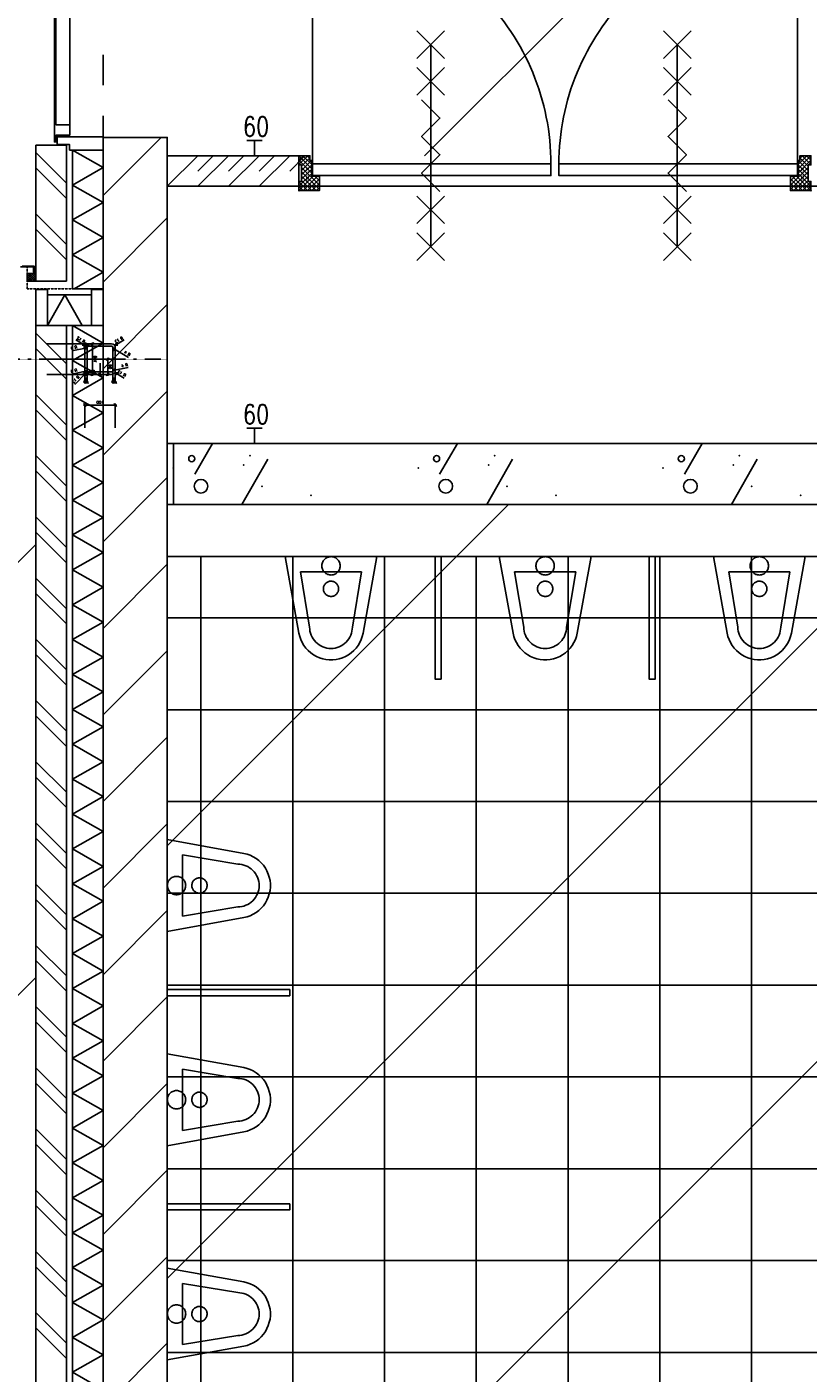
# Model space of a CAD drawing. Extents: x -66955 to 52345, y -20450 to 69550.
# Tile 73 of 94: x 20821 to 23374, y 22072 to 26471. Entities that reach past the tile are written whole.
import ezdxf
from ezdxf.enums import TextEntityAlignment as Align

# ---------------------------------------------------------------- set-up
doc = ezdxf.new("R2010")
doc.units = 0
doc.header["$MEASUREMENT"] = 0
for name, pattern in [('DASHDOT', [1, 0.5, -0.25, 0, -0.25]), ('DASHED', [0.75, 0.5, -0.25]), ('HIDDEN', [0.375, 0.25, -0.125])]:
    doc.linetypes.add(name, pattern=pattern)
for name, color, linetype in [('BEGGR--11-', 7, 'CONTINUOUS'), ('BEGGR--21-', 7, 'CONTINUOUS'), ('BEGGR--22-', 7, 'CONTINUOUS'), ('BEGGR--28-', 7, 'CONTINUOUS'), ('BEGGR--31-', 7, 'CONTINUOUS'), ('BEGGR--32-', 7, 'CONTINUOUS'), ('BEGGR--43-', 7, 'CONTINUOUS'), ('BEGGR--74-', 7, 'CONTINUOUS'), ('BEGGR--E5-', 7, 'CONTINUOUS'), ('BEGGR--E6-', 7, 'CONTINUOUS'), ('BEGGR--E7-', 7, 'CONTINUOUS'), ('STRAMIEN--E7-', 7, 'CONTINUOUS')]:
    doc.layers.add(name, color=color, linetype=linetype)
doc.styles.add('ROMANS', font='ROMANS', dxfattribs={"height": 0.2})
doc.styles.add('txt', font='TXT', dxfattribs={"height": 0.2})

# ---------------------------------------------------------------- blocks, each defined once
blk = doc.blocks.new('*O146')
at = {"layer": 'BEGGR--E6-', "color": 7, "linetype": 'CONTINUOUS'}
for p, q in [((-45, 285), (45, 375)), ((-45, 375), (45, 285)), ((0, -330), (0, 330)), ((-45, 165), (45, 255)), ((-45, 255), (45, 165)), ((-45, -255), (45, -165)), ((-45, -165), (45, -255)), ((-45, -375), (45, -285)), ((-45, -285), (45, -375))]:
    blk.add_line(p, q, dxfattribs=at)
blk.add_lwpolyline([(30, -150), (-30, -90), (30.02, -30), (-30, 30), (30, 90), (-30, 150)], dxfattribs=at)
blk = doc.blocks.new('*O147')
at = {"layer": 'BEGGR--E6-', "color": 7, "linetype": 'CONTINUOUS'}
for p, q in [((-45, 285), (45, 375)), ((-45, 375), (45, 285)), ((0, -330), (0, 330)), ((-45, 165), (45, 255)), ((-45, 255), (45, 165)), ((-45, -255), (45, -165)), ((-45, -165), (45, -255)), ((-45, -375), (45, -285)), ((-45, -285), (45, -375))]:
    blk.add_line(p, q, dxfattribs=at)
blk.add_lwpolyline([(30, -150), (-30, -90), (30.02, -30), (-30, 30), (30, 90), (-30, 150)], dxfattribs=at)
blk = doc.blocks.new('*O184')
at = {"layer": 'BEGGR--32-', "color": 7, "linetype": 'CONTINUOUS'}
for p, q in [((-33.5, 27.85), (-4.35, 57)), ((-33.5, 41.99), (-18.49, 57)), ((-33.5, 56.14), (-32.64, 57)), ((-33.5, 56.14), (8.5, 14.14)), ((-24.5, 22.71), (2.5, 49.71)), ((-20.22, 57), (8.5, 28.28)), ((-6.08, 57), (2.5, 48.42)), ((-33.5, 41.99), (8.5, -0.01)), ((-33.5, 27.85), (-32.65, 27)), ((-24.5, 8.57), (7.93, 41)), ((-24.5, -5.57), (8.5, 27.43)), ((-24.5, 18.85), (33.5, -39.15)), ((-24.5, -19.72), (8.5, 13.28)), ((-24.5, 4.71), (33.5, -53.29)), ((-33.5, -42.86), (8.5, -0.86)), ((-33.5, -57), (13.5, -10)), ((-33.5, -28.72), (-31.78, -27)), ((-33.5, -28.72), (-5.22, -57)), ((-33.5, -42.86), (-19.36, -57)), ((-24.5, -9.43), (23.07, -57)), ((-24.5, -23.57), (8.93, -57)), ((-19.36, -57), (27.64, -10)), ((-5.22, -57), (33.5, -18.28)), ((8.93, -57), (33.5, -32.43)), ((18.49, -10), (33.5, -25.01)), ((32.64, -10), (33.5, -10.86)), ((23.07, -57), (33.5, -46.57))]:
    blk.add_line(p, q, dxfattribs=at)
blk.add_lwpolyline([(-33.5, -57), (33.5, -57), (33.5, -10), (8.5, -10), (8.5, 41), (2.5, 41), (2.5, 57), (-33.5, 57), (-33.5, 27), (-24.5, 27), (-24.5, -27), (-33.5, -27)], close=True, dxfattribs=at)
blk.add_lwpolyline([(-33.5, -57), (33.5, -57), (33.5, -10), (8.5, -10), (8.5, 41), (2.5, 41), (2.5, 57), (-33.5, 57), (-33.5, 27), (-24.5, 27), (-24.5, -27), (-33.5, -27)], close=True, dxfattribs=at)
blk.add_point((-33.5, -57), dxfattribs=at)
at = {"layer": 'BEGGR--32-', "color": 7, "linetype": 'CONTINUOUS', "extrusion": (0, 0, -1), "style": 'txt'}
blk.add_text('67x114', height=10, rotation=270, dxfattribs=at).set_placement((0.5, 19))
blk = doc.blocks.new('*O185')
at = {"layer": 'BEGGR--32-', "color": 7, "linetype": 'CONTINUOUS'}
for p, q in [((20.22, 57), (-8.5, 28.28)), ((33.5, 56.14), (-8.5, 14.14)), ((6.08, 57), (-2.5, 48.42)), ((24.5, 22.71), (-2.5, 49.71)), ((33.5, 27.85), (4.35, 57)), ((33.5, 41.99), (18.49, 57)), ((33.5, 56.14), (32.64, 57)), ((24.5, 18.85), (-33.5, -39.15)), ((24.5, 4.71), (-33.5, -53.29)), ((33.5, 41.99), (-8.5, -0.01)), ((24.5, -5.57), (-8.5, 27.43)), ((24.5, -19.72), (-8.5, 13.28)), ((24.5, 8.57), (-7.93, 41)), ((33.5, 27.85), (32.65, 27)), ((-18.49, -10), (-33.5, -25.01)), ((-32.64, -10), (-33.5, -10.86)), ((5.22, -57), (-33.5, -18.28)), ((-8.93, -57), (-33.5, -32.43)), ((19.36, -57), (-27.64, -10)), ((24.5, -9.43), (-23.07, -57)), ((33.5, -57), (-13.5, -10)), ((24.5, -23.57), (-8.93, -57)), ((33.5, -42.86), (-8.5, -0.86)), ((33.5, -28.72), (5.22, -57)), ((33.5, -42.86), (19.36, -57)), ((33.5, -28.72), (31.78, -27)), ((-23.07, -57), (-33.5, -46.57))]:
    blk.add_line(p, q, dxfattribs=at)
blk.add_lwpolyline([(33.5, -57), (-33.5, -57), (-33.5, -10), (-8.5, -10), (-8.5, 41), (-2.5, 41), (-2.5, 57), (33.5, 57), (33.5, 27), (24.5, 27), (24.5, -27), (33.5, -27)], close=True, dxfattribs=at)
blk.add_lwpolyline([(33.5, -57), (-33.5, -57), (-33.5, -10), (-8.5, -10), (-8.5, 41), (-2.5, 41), (-2.5, 57), (33.5, 57), (33.5, 27), (24.5, 27), (24.5, -27), (33.5, -27)], close=True, dxfattribs=at)
blk.add_point((33.5, -57), dxfattribs=at)
at = {"layer": 'BEGGR--32-', "color": 7, "linetype": 'CONTINUOUS', "extrusion": (0, 0, -1), "style": 'txt'}
blk.add_text('67x114', height=10, rotation=270, dxfattribs=at).set_placement((-10.5, 19))
blk = doc.blocks.new('*O186')
at = {"layer": 'BEGGR--32-', "color": 7, "linetype": 'CONTINUOUS'}
blk.add_lwpolyline([(390, -371, 0.414214), (-390, 409), (-390, -371), (390, -371)], format="xyb", dxfattribs=at)
blk.add_lwpolyline([(-390, -409), (390, -409), (390, -371), (-390, -371)], close=True, dxfattribs=at)
blk = doc.blocks.new('*O187')
at = {"layer": 'BEGGR--32-', "color": 7, "linetype": 'CONTINUOUS'}
blk.add_lwpolyline([(-390, -371, -0.414214), (390, 409), (390, -371), (-390, -371)], format="xyb", dxfattribs=at)
blk.add_lwpolyline([(390, -409), (-390, -409), (-390, -371), (390, -371)], close=True, dxfattribs=at)
blk = doc.blocks.new('*O183')
at = {"layer": 'BEGGR--32-', "color": 7, "linetype": 'CONTINUOUS'}
for name, p in [('*O186', (-403, 24.5)), ('*O187', (403, 24.5)), ('*O184', (-803.5, -376.5)), ('*O185', (803.5, -376.5))]:
    blk.add_blockref(name, p, dxfattribs=at)
blk = doc.blocks.new('BI$CF')
at = {"layer": 'BEGGR--32-', "color": 7, "linetype": 'CONTINUOUS'}
blk.add_blockref('*O183', (837, 433.5), dxfattribs=at)
blk = doc.blocks.new('*O230')
at = {"layer": 'BEGGR--31-', "color": 7, "linetype": 'CONTINUOUS'}
for points in [[(-1382, -53.5), (-1363, -53.5), (-1363, -75.5), (-1338, -75.5), (-1338, 66.5), (-1382, 66.5)], [(1382, -43.5), (1363, -43.5), (1363, -83.5), (1338, -83.5), (1338, 66.5), (1382, 66.5)], [(-1277, -92.5), (-1355, -92.5), (-1355, -87.5), (-1333, -87.5), (-1333, -42.5), (-1299, -42.5), (-1299, -87.5), (-1277, -87.5)], [(-1299, -42.5), (-1299, -87.5), (-17, -87.5), (-17, -42.5)], [(39, -92.5), (-39, -92.5), (-39, -87.5), (-17, -87.5), (-17, -42.5), (17, -42.5), (17, -87.5), (39, -87.5)], [(17, -87.5), (17, -42.5), (1299, -42.5), (1299, -87.5)], [(1277, -92.5), (1355, -92.5), (1355, -87.5), (1333, -87.5), (1333, -42.5), (1299, -42.5), (1299, -87.5), (1277, -87.5)], [(-1333, -83.5), (-1338, -83.5), (-1338, -53.5), (-1333, -53.5)], [(-39, -87.5), (-39, -92.5), (-1277, -92.5), (-1277, -87.5)], [(1277, -87.5), (1277, -92.5), (39, -92.5), (39, -87.5)], [(1333, -83.5), (1338, -83.5), (1338, -53.5), (1333, -53.5)]]:
    blk.add_lwpolyline(points, close=True, dxfattribs=at)
blk = doc.blocks.new('MRKWFS')
at = {"layer": 'BEGGR--31-', "color": 7, "linetype": 'CONTINUOUS'}
blk.add_blockref('*O230', (1382, -66.5), dxfattribs=at)
blk = doc.blocks.new('AFVOER')
at = {"layer": 'BEGGR--74-', "color": 7, "linetype": 'CONTINUOUS'}
blk.add_lwpolyline([(30, 0), (29.84, -3.08), (29.37, -6.14), (28.58, -9.12), (27.49, -12.01), (26.11, -14.78), (24.45, -17.38), (22.53, -19.8), (20.38, -22.02), (18.01, -24), (15.44, -25.72), (12.72, -27.17), (9.86, -28.33), (6.89, -29.2), (3.85, -29.75), (0.77, -29.99), (-2.32, -29.91), (-5.38, -29.51), (-8.38, -28.8), (-11.3, -27.79), (-14.1, -26.48), (-16.75, -24.89), (-19.22, -23.04), (-21.48, -20.94), (-23.52, -18.62), (-25.31, -16.1), (-26.83, -13.41), (-28.07, -10.58), (-29.01, -7.64), (-29.64, -4.62), (-29.96, -1.54), (-29.96, 1.54), (-29.64, 4.62), (-29.01, 7.64), (-28.07, 10.58), (-26.83, 13.41), (-25.31, 16.1), (-23.52, 18.62), (-21.48, 20.94), (-19.22, 23.04), (-16.75, 24.89), (-14.1, 26.48), (-11.3, 27.79), (-8.38, 28.8), (-5.38, 29.51), (-2.32, 29.91), (0.77, 29.99), (3.85, 29.75), (6.89, 29.2), (9.86, 28.33), (12.72, 27.17), (15.44, 25.72), (18.01, 24), (20.38, 22.02), (22.53, 19.8), (24.45, 17.38), (26.11, 14.78), (27.49, 12.01), (28.58, 9.12), (29.37, 6.14), (29.84, 3.08), (30, 0)], dxfattribs=at)
blk = doc.blocks.new('P74D1$')
at = {"layer": 'BEGGR--74-', "color": 7, "linetype": 'CONTINUOUS'}
for p, q in [((-100, -50), (100, -50)), ((-70, -230), (-100, -50)), ((100, -50), (70, -230))]:
    blk.add_line(p, q, dxfattribs=at)
for points in [[(-105, -250), (-150, 0), (150, 0), (105, -250)], [(25, -105), (24.87, -107.57), (24.47, -110.11), (23.82, -112.6), (22.91, -115.01), (21.76, -117.31), (20.38, -119.49), (18.78, -121.5), (16.98, -123.35), (15.01, -125), (12.87, -126.43), (10.6, -127.64), (8.21, -128.61), (5.74, -129.33), (3.21, -129.79), (0.64, -129.99), (-1.93, -129.93), (-4.48, -129.59), (-6.99, -129), (-9.42, -128.16), (-11.75, -127.07), (-13.96, -125.74), (-16.01, -124.2), (-17.9, -122.45), (-19.6, -120.52), (-21.09, -118.42), (-22.36, -116.18), (-23.39, -113.82), (-24.18, -111.37), (-24.7, -108.85), (-24.97, -106.29), (-24.97, -103.71), (-24.7, -101.15), (-24.18, -98.63), (-23.39, -96.18), (-22.36, -93.82), (-21.09, -91.58), (-19.6, -89.48), (-17.9, -87.55), (-16.01, -85.8), (-13.96, -84.26), (-11.75, -82.93), (-9.42, -81.84), (-6.99, -81), (-4.48, -80.41), (-1.93, -80.07), (0.64, -80.01), (3.21, -80.21), (5.74, -80.67), (8.21, -81.39), (10.6, -82.36), (12.87, -83.57), (15.01, -85), (16.98, -86.65), (18.78, -88.5), (20.38, -90.51), (21.76, -92.69), (22.91, -94.99), (23.82, -97.4), (24.47, -99.89), (24.87, -102.43), (25, -105)], [(-105, -250), (-102.41, -260.63), (-98.74, -270.94), (-94.03, -280.82), (-88.35, -290.17), (-81.73, -298.88), (-74.26, -306.88), (-66.01, -314.07), (-57.07, -320.38), (-47.53, -325.74), (-37.5, -330.09), (-27.07, -333.4), (-16.36, -335.63), (-5.47, -336.75), (5.47, -336.75), (16.36, -335.63), (27.07, -333.4), (37.5, -330.09), (47.54, -325.74), (57.07, -320.37), (66.01, -314.07), (74.26, -306.88), (81.73, -298.88), (88.35, -290.17), (94.03, -280.82), (98.74, -270.94), (102.41, -260.63), (105, -250)], [(-70, -230), (-69.66, -236.86), (-68.65, -243.66), (-66.99, -250.32), (-64.67, -256.79), (-61.73, -263), (-58.2, -268.89), (-54.11, -274.41), (-49.5, -279.5), (-44.41, -284.11), (-38.89, -288.2), (-33, -291.73), (-26.79, -294.67), (-20.32, -296.99), (-13.66, -298.65), (-6.86, -299.66), (0, -300)], [(0, -300), (6.86, -299.66), (13.66, -298.65), (20.32, -296.99), (26.79, -294.67), (33, -291.73), (38.89, -288.2), (44.41, -284.11), (49.5, -279.5), (54.11, -274.41), (58.2, -268.89), (61.73, -263), (64.67, -256.79), (66.99, -250.32), (68.65, -243.66), (69.66, -236.86), (70, -230)]]:
    blk.add_lwpolyline(points, dxfattribs=at)
blk.add_blockref('AFVOER', (0, -30), dxfattribs=at)
blk = doc.blocks.new('*O226')
at = {"layer": 'BEGGR--74-', "color": 7, "linetype": 'CONTINUOUS'}
blk.add_lwpolyline([(-105, -81.62), (-150, 168.38), (150, 168.38), (105, -81.62), (102.41, -92.25), (98.74, -102.56), (94.03, -112.44), (88.35, -121.79), (81.73, -130.5), (74.26, -138.5), (66.01, -145.69), (57.07, -151.99), (47.54, -157.36), (37.5, -161.71), (27.07, -165.02), (16.36, -167.25), (5.47, -168.37), (-5.47, -168.37), (-16.36, -167.25), (-27.07, -165.02), (-37.5, -161.71), (-47.53, -157.36), (-57.07, -152), (-66.01, -145.69), (-74.26, -138.5), (-81.73, -130.5), (-88.35, -121.79), (-94.03, -112.44), (-98.74, -102.56), (-102.41, -92.25), (-105, -81.62)], close=True, dxfattribs=at)
blk.add_blockref('P74D1$', (0, 168.38), dxfattribs=at)
blk = doc.blocks.new('WISA13')
at = {"layer": 'BEGGR--74-', "color": 7, "linetype": 'CONTINUOUS'}
blk.add_blockref('*O226', (0, -168.38), dxfattribs=at)
blk = doc.blocks.new('*O238')
at = {"layer": 'BEGGR--74-', "color": 7, "linetype": 'CONTINUOUS', "rotation": 90}
for p in [(-168.38, 700), (-168.38, 0), (-168.38, -700)]:
    blk.add_blockref('WISA13', p, dxfattribs=at)
blk = doc.blocks.new('*O237')
at = {"layer": 'BEGGR--74-', "color": 7, "linetype": 'CONTINUOUS'}
for points in [[(-200, 360), (200, 360), (200, 340), (-200, 340)], [(-200, -340), (200, -340), (200, -360), (-200, -360)]]:
    blk.add_lwpolyline(points, close=True, dxfattribs=at)
blk.add_blockref('*O238', (-31.62, 0), dxfattribs=at)
blk = doc.blocks.new('*O240')
at = {"layer": 'BEGGR--74-', "color": 7, "linetype": 'CONTINUOUS'}
for p in [(-700, 168.38), (0, 168.38), (700, 168.38)]:
    blk.add_blockref('WISA13', p, dxfattribs=at)
blk = doc.blocks.new('*O239')
at = {"layer": 'BEGGR--74-', "color": 7, "linetype": 'CONTINUOUS'}
for points in [[(-340, 200), (-340, -200), (-360, -200), (-360, 200)], [(360, 200), (360, -200), (340, -200), (340, 200)]]:
    blk.add_lwpolyline(points, close=True, dxfattribs=at)
blk.add_blockref('*O240', (0, 31.62), dxfattribs=at)
blk = doc.blocks.new('B__DIM')
at = {"layer": 'BEGGR--28-', "color": 7, "linetype": 'CONTINUOUS'}
for p, q in [((-0.5, -0.5), (0.5, 0.5)), ((-0.5, 0), (0.5, 0)), ((0, 0.5), (0, -0.5))]:
    blk.add_line(p, q, dxfattribs=at)
blk = doc.blocks.new('B28KOK')
at = {"layer": 'BEGGR--28-', "color": 7, "linetype": 'CONTINUOUS'}
for p, q in [((-174.1, 50), (-24.1, 50)), ((-48.3, 44.2), (-78.6, 62.4)), ((-13.4, 50), (-50.9, 50)), ((-50, 50), (-50, 42)), ((38, 50), (-38, 50)), ((-25, -50), (-25, 50)), ((48.3, 44.2), (78.6, 62.4)), ((-174.1, 0), (25.9, 0)), ((-41.9, 37.2), (-92.2, 27.2)), ((-13.4, 42), (-50.9, 42)), ((-50, 38), (-50, -38)), ((-42, 38), (-42, -38)), ((38, 42), (-38, 42)), ((25, -50), (25, 0)), ((41.4, 35.9), (93.2, 4.9)), ((42, -38), (42, 38)), ((50, -38), (50, 38)), ((-41.9, -38.8), (-92.2, -48.8)), ((-25.9, -42), (-50.9, -42)), ((-50, -13.4), (-50, -75.9)), ((-50, -13.4), (-50, -50.9)), ((-50, -42), (-50, -50)), ((-42, -13.4), (-42, -75.9)), ((-38, -42), (38, -42)), ((0, -13.4), (0, -50.9)), ((41.9, -37.2), (92.2, -27.2)), ((42, -25.9), (42, -75.9)), ((50, -25.9), (50, -75.9)), ((-174.1, -50), (-24.1, -50)), ((-174.1, -50), (25.9, -50)), ((-46.5, -46.5), (-82.5, -82.5)), ((-25.9, -50), (-50.9, -50)), ((-50, -50), (0, -50)), ((-50, -75), (-42, -75)), ((-38, -50), (38, -50)), ((42, -75), (50, -75)), ((48.3, -44.2), (78.6, -62.4)), ((-50, -224.1), (-50, -149.1)), ((-50, -150), (50, -150)), ((50, -224.1), (50, -149.1))]:
    blk.add_line(p, q, dxfattribs=at)
for points in [[(-58.3, 45), (-48.3, 44.2), (-53.7, 52.7)], [(53.7, 52.7), (48.3, 44.2), (58.3, 45)], [(-49.9, 31), (-41.9, 37.2), (-51.6, 39.9)], [(51.5, 35.2), (41.4, 35.9), (46.8, 27.4)], [(-49.9, -45), (-41.9, -38.8), (-51.6, -36.1)], [(49.9, -31), (41.9, -37.2), (51.6, -39.9)], [(-49.7, -56), (-46.5, -46.5), (-56, -49.7)], [(58.3, -44.9), (48.3, -44.2), (53.7, -52.7)]]:
    blk.add_lwpolyline(points, dxfattribs=at)
for centre, radius, start, end in [((-38, 38), 12, 90, 180), ((38, 38), 12, 0, 90), ((-38, 38), 4, 90, 180), ((38, 38), 4, 0, 90), ((-38, -38), 12, 180, 270), ((-38, -38), 4, 180, 270), ((38, -38), 4, 270, 360), ((38, -38), 12, 270, 360)]:
    blk.add_arc(centre, radius, start, end, dxfattribs=at)
at = {"layer": 'BEGGR--28-', "color": 7, "linetype": 'CONTINUOUS', "xscale": 9, "yscale": -9}
for p, rotation in [((-50, 50), 90), ((-50, 42), 270), ((-25, 50), 90), ((25, 0), 90), ((-50, -42), 90), ((-50, -50), 270), ((-50, -50), 180), ((-50, -75), 180), ((-25, -50), 270), ((25, -50), 270), ((42, -75), 180), ((-50, -150), 180)]:
    blk.add_blockref('B__DIM', p, dxfattribs=dict(at, rotation=rotation))
for p in [(-42, -75), (0, -50), (50, -75), (50, -150)]:
    blk.add_blockref('B__DIM', p, dxfattribs=at)
at = {"layer": 'BEGGR--28-', "color": 7, "linetype": 'CONTINUOUS', "extrusion": (0, 0, -1), "style": 'ROMANS'}
for s, rotation, p in [('12', 30.9762, (64.1, 58.9)), ('R', 30.9762, (52.5, 52)), ('8', 90, (45.5, 43.4)), ('12', 329.0238, (-64.7, 59.3)), ('R', 329.0238, (-76.3, 66.2)), ('4', 348.7023, (87.9, 32.6)), ('R', 348.7023, (74.7, 35.3)), ('100', 90, (20.5, -12)), ('4', 30.9592, (-84, 15.7)), ('R', 30.9592, (-95.5, 8.7)), ('4', 348.6941, (87.9, -43.4)), ('R', 348.6941, (74.7, -40.7)), ('8', 90, (45.5, -48.6)), ('50', 90, (-29.5, -32.5)), ('12', 30.9555, (-69.4, -51.6)), ('4', 348.6941, (-78, -25.4)), ('R', 348.6941, (-91.3, -22.8)), ('12', 315, (75.6, -69.2)), ('R', 315, (66, -59.7)), ('R', 30.9555, (-80.9, -58.5))]:
    blk.add_text(s, height=9, rotation=rotation, dxfattribs=at).set_placement(p)
for s, p in [('50', (17.5, -45.5)), ('8', (43.4, -70.5)), ('8', (-48.6, -70.5)), ('100', (-12, -145.5))]:
    blk.add_text(s, height=9, dxfattribs=at).set_placement(p)

msp = doc.modelspace()

# ---------------------------------------------------------------- linework, layer by layer
at = {"layer": 'BEGGR--11-', "color": 1, "linetype": 'CONTINUOUS'}
for p, q in [((22120.48, 26050), (35260, 39189.52)), ((21280, 23795.3), (22394.7, 24910)), ((21280, 22381.09), (23808.91, 24910)), ((21280, 20966.87), (25223.13, 24910)), ((3595.48, 7525), (20850, 24779.52)), ((5009.7, 7525), (20850, 23365.3))]:
    msp.add_line(p, q, dxfattribs=at)
at = {"layer": 'BEGGR--21-', "color": 7, "linetype": 'CONTINUOUS'}
for p, q in [((20850, 26085), (20850, 25640)), ((20850, 26085), (20950, 26085)), ((20950, 26085), (20950, 25640)), ((21260.29, 26110), (21070, 25919.71)), ((20850, 26060), (20950, 25960)), ((20850, 26010), (20950, 25910)), ((20850, 25860), (20950, 25760)), ((21280, 25846.87), (21070, 25636.87)), ((20850, 25810), (20950, 25710)), ((20850, 25640), (20950, 25640)), ((21280, 25564.02), (21070, 25354.02)), ((21280, 25281.18), (21070, 25071.18)), ((21280, 24998.34), (21070, 24788.34)), ((21280, 24715.49), (21070, 24505.49)), ((21280, 24432.65), (21070, 24222.65)), ((21280, 24149.81), (21070, 23939.81)), ((21280, 23866.97), (21070, 23656.97)), ((21280, 23584.12), (21070, 23374.12)), ((21280, 23301.28), (21070, 23091.28)), ((21280, 23018.44), (21070, 22808.44)), ((21280, 22735.6), (21070, 22525.6)), ((21280, 22452.75), (21070, 22242.75)), ((21280, 22169.91), (21070, 21959.91))]:
    msp.add_line(p, q, dxfattribs=at)
for points in [[(21280, 14390), (21280, 26110), (21070, 26110), (21070, 14390)], [(20850, 25640), (20822.01, 25640), (20822.01, 25665), (20850, 25665)], [(20849.96, 25613), (20887.92, 25613), (20887.92, 25495), (20849.96, 25495)], [(21032, 25613), (21070, 25613), (21070, 25495), (21032, 25495)]]:
    msp.add_lwpolyline(points, close=True, dxfattribs=at)
at = {"layer": 'BEGGR--22-', "color": 7, "linetype": 'CONTINUOUS'}
for p, q in [((20970, 26068), (20970, 25615)), ((20970, 26068), (21070, 26068)), ((21070, 26068), (21070, 25615)), ((21380, 26050), (21280, 25950)), ((21280, 26050), (21710, 26050)), ((21280, 25950), (21280, 26050)), ((21430, 26050), (21380, 26000)), ((21480, 26050), (21380, 25950)), ((21530, 26050), (21480, 26000)), ((21580, 26050), (21480, 25950)), ((21630, 26050), (21580, 26000)), ((21680, 26050), (21580, 25950)), ((21730, 26050), (21680, 26000)), ((21710, 25950), (21710, 26050)), ((21280, 25950), (21710, 25950)), ((20970, 25615), (21070, 25615)), ((20887.96, 25595), (21032, 25595)), ((20887.96, 25495), (20887.96, 25595)), ((21032, 25495), (21032, 25595)), ((20850, 25495), (20850, 14390)), ((20850, 25495), (20950, 25495)), ((20850, 25470), (20950, 25370)), ((20887.96, 25495), (21032, 25495)), ((20950, 25495), (20950, 14490)), ((20970, 25495), (20970, 14490)), ((20970, 25495), (21070, 25495)), ((21070, 25495), (21070, 14490)), ((20850, 25420), (20950, 25320)), ((20850, 25270), (20950, 25170)), ((20850, 25220), (20950, 25120)), ((21300, 25110), (26280, 25110)), ((21300, 24910), (21300, 25110)), ((21370, 25010), (21428, 25110)), ((22170, 25010), (22228, 25110)), ((22970, 25010), (23028, 25110)), ((20850, 25070), (20950, 24970)), ((21524, 24910), (21608, 25058)), ((22324, 24910), (22408, 25058)), ((23124, 24910), (23208, 25058)), ((20850, 25020), (20950, 24920)), ((21300, 24910), (26280, 24910)), ((20850, 24870), (20950, 24770)), ((20850, 24820), (20950, 24720)), ((20850, 24670), (20950, 24570)), ((20850, 24620), (20950, 24520)), ((20850, 24470), (20950, 24370)), ((20850, 24420), (20950, 24320)), ((20850, 24270), (20950, 24170)), ((20850, 24220), (20950, 24120)), ((20850, 24070), (20950, 23970)), ((20850, 24020), (20950, 23920)), ((20850, 23870), (20950, 23770)), ((20850, 23820), (20950, 23720)), ((20850, 23670), (20950, 23570)), ((20850, 23620), (20950, 23520)), ((20850, 23470), (20950, 23370)), ((20850, 23420), (20950, 23320)), ((20850, 23270), (20950, 23170)), ((20850, 23220), (20950, 23120)), ((20850, 23070), (20950, 22970)), ((20850, 23020), (20950, 22920)), ((20850, 22870), (20950, 22770)), ((20850, 22820), (20950, 22720)), ((20850, 22670), (20950, 22570)), ((20850, 22620), (20950, 22520)), ((20850, 22470), (20950, 22370)), ((20850, 22420), (20950, 22320)), ((20850, 22270), (20950, 22170)), ((20850, 22220), (20950, 22120))]:
    msp.add_line(p, q, dxfattribs=at)
for points in [[(20970, 26068), (21070, 26011), (20970, 25954)], [(20970, 25954), (21070, 25897), (20970, 25840)], [(20970, 25840), (21070, 25783), (20970, 25726)], [(20970, 25726), (21070, 25669), (20975, 25615)], [(20887.96, 25495), (20944.96, 25595), (21001.96, 25495)], [(20970, 25495), (21070, 25438), (20970, 25381)], [(20970, 25381), (21070, 25324), (20970, 25267)], [(20970, 25267), (21070, 25210), (20970, 25153)], [(20970, 25153), (21070, 25096), (20970, 25039)], [(20970, 25039), (21070, 24982), (20970, 24925)], [(20970, 24925), (21070, 24868), (20970, 24811)], [(20970, 24811), (21070, 24754), (20970, 24697)], [(20970, 24697), (21070, 24640), (20970, 24583)], [(20970, 24583), (21070, 24526), (20970, 24469)], [(20970, 24469), (21070, 24412), (20970, 24355)], [(20970, 24355), (21070, 24298), (20970, 24241)], [(20970, 24241), (21070, 24184), (20970, 24127)], [(20970, 24127), (21070, 24070), (20970, 24013)], [(20970, 24013), (21070, 23956), (20970, 23899)], [(20970, 23899), (21070, 23842), (20970, 23785)], [(20970, 23785), (21070, 23728), (20970, 23671)], [(20970, 23671), (21070, 23614), (20970, 23557)], [(20970, 23557), (21070, 23500), (20970, 23443)], [(20970, 23443), (21070, 23386), (20970, 23329)], [(20970, 23329), (21070, 23272), (20970, 23215)], [(20970, 23215), (21070, 23158), (20970, 23101)], [(20970, 23101), (21070, 23044), (20970, 22987)], [(20970, 22987), (21070, 22930), (20970, 22873)], [(20970, 22873), (21070, 22816), (20970, 22759)], [(20970, 22759), (21070, 22702), (20970, 22645)], [(20970, 22645), (21070, 22588), (20970, 22531)], [(20970, 22531), (21070, 22474), (20970, 22417)], [(20970, 22417), (21070, 22360), (20970, 22303)], [(20970, 22303), (21070, 22246), (20970, 22189)], [(20970, 22189), (21070, 22132), (20970, 22075)], [(20970, 22075), (21070, 22018), (20970, 21961)]]:
    msp.add_lwpolyline(points, dxfattribs=at)
msp.add_lwpolyline([(21280, 24910), (26280, 24910), (26280, 24740), (21280, 24740)], close=True, dxfattribs=at)
for centre, radius in [((21360, 25060), 10), ((22160, 25060), 10), ((22960, 25060), 10), ((21390, 24970), 22.36), ((22190, 24970), 22.36), ((22990, 24970), 22.36)]:
    msp.add_circle(centre, radius, dxfattribs=at)
for p in [(21300, 25030), (21530, 25040), (21550, 25070), (22100, 25030), (22330, 25040), (22350, 25070), (22900, 25030), (23130, 25040), (23150, 25070), (21590, 24970), (21750, 24940), (22390, 24970), (22550, 24940), (23190, 24970), (23350, 24940)]:
    msp.add_point(p, dxfattribs=at)
at = {"layer": 'BEGGR--31-', "color": 7, "linetype": 'CONTINUOUS'}
for p, q in [((20827.65, 25665), (20822.01, 25659.36)), ((20834.73, 25665), (20822.01, 25652.28)), ((20841.8, 25665), (20822.01, 25645.21)), ((20822.01, 25663.72), (20845.73, 25640)), ((20822.01, 25656.64), (20838.65, 25640)), ((20822.01, 25649.57), (20831.58, 25640)), ((20822.01, 25642.5), (20824.51, 25640)), ((20848.87, 25665), (20823.87, 25640)), ((20827.8, 25665), (20850, 25642.8)), ((20850, 25659.06), (20830.94, 25640)), ((20834.87, 25665), (20850, 25649.87)), ((20850, 25651.99), (20838.01, 25640)), ((20841.94, 25665), (20850, 25656.94)), ((20850, 25644.92), (20845.08, 25640)), ((20849.01, 25665), (20850, 25664.01))]:
    msp.add_line(p, q, dxfattribs=at)
for points in [[(20822.01, 25665), (20850, 25665), (20850, 25640), (20822.01, 25640)], [(21280, 24910), (26280, 24910), (26280, 24740), (21280, 24740)]]:
    msp.add_lwpolyline(points, close=True, dxfattribs=at)
at = {"layer": 'BEGGR--43-', "color": 251, "linetype": 'CONTINUOUS'}
for p, q in [((21390, 21180), (21390, 24740)), ((21690, 21180), (21690, 24740)), ((21990, 21180), (21990, 24740)), ((22290, 21180), (22290, 24740)), ((22590, 21180), (22590, 24740)), ((22890, 21180), (22890, 24740)), ((23190, 21180), (23190, 24740)), ((21280, 24540), (26280, 24540)), ((21280, 24240), (26280, 24240)), ((21280, 23940), (26280, 23940)), ((21280, 23640), (26280, 23640)), ((21280, 23340), (26280, 23340)), ((21280, 23040), (26280, 23040)), ((21280, 22740), (26280, 22740)), ((21280, 22440), (26280, 22440)), ((21280, 22140), (26280, 22140))]:
    msp.add_line(p, q, dxfattribs=at)
msp.add_lwpolyline([(26280, 24740), (26280, 16820), (21280, 16820), (21280, 20560), (21280, 20560), (21280, 20910), (23050, 20910), (23050, 20380), (24980, 20380), (24980, 19630), (25080, 19630), (25080, 21930), (24980, 21930), (24980, 21180), (23180, 21180), (23180, 21930), (23080, 21930), (23080, 21180), (23080, 21180), (21280, 21180), (21280, 24740)], close=True, dxfattribs=at)
at = {"layer": 'BEGGR--E5-', "color": 1, "linetype": 'CONTINUOUS'}
for p, q in [((21539.84, 26100), (21589.84, 26100)), ((21564.84, 26050), (21564.84, 26100)), ((21539.84, 25160), (21589.84, 25160)), ((21564.84, 25110), (21564.84, 25160))]:
    msp.add_line(p, q, dxfattribs=at)
at = {"layer": 'BEGGR--E5-', "color": 1, "linetype": 'DASHED'}
msp.add_lwpolyline([(23725, 25110), (23725, 25950), (21280, 25950), (21280, 25110), (23725, 25110)], dxfattribs=at)
at = {"layer": 'BEGGR--E7-', "color": 1, "linetype": 'DASHDOT'}
msp.add_line((-574.57, 25385.5), (21277.46, 25385.5), dxfattribs=at)
at = {"layer": 'BEGGR--E7-', "color": 7, "linetype": 'HIDDEN'}
msp.add_lwpolyline([(21070, 25615), (20822, 25615), (20822.01, 25687), (20800.01, 25687)], dxfattribs=at)
at = {"layer": 'BEGGR--E7-', "color": 7, "linetype": 'CONTINUOUS'}
msp.add_lwpolyline([(20805, 25689), (20845, 25689), (20845, 25669), (20843, 25669), (20843, 25687), (20805, 25687)], close=True, dxfattribs=at)
at = {"layer": 'STRAMIEN--E7-', "color": 1, "linetype": 'CONTINUOUS'}
for p, q in [((21070, 26280), (21070, 26380)), ((21070, 25880), (21070, 26180)), ((21070, 25580), (21070, 25880)), ((21070, 25380), (21070, 25480)), ((21070, 24980), (21070, 25280)), ((21070, 24680), (21070, 24980)), ((21070, 24480), (21070, 24580)), ((21070, 24080), (21070, 24380)), ((21070, 23780), (21070, 24080)), ((21070, 23580), (21070, 23680)), ((21070, 23180), (21070, 23480)), ((21070, 22880), (21070, 23180)), ((21070, 22680), (21070, 22780)), ((21070, 22280), (21070, 22580)), ((21070, 21980), (21070, 22280))]:
    msp.add_line(p, q, dxfattribs=at)

# ---------------------------------------------------------------- block references
at = {"layer": 'BEGGR--28-', "color": 5, "linetype": 'CONTINUOUS'}
msp.add_blockref('B28KOK', (21060, 25385.5), dxfattribs=at)
at = {"layer": 'BEGGR--31-', "color": 7, "linetype": 'CONTINUOUS', "rotation": 270}
msp.add_blockref('MRKWFS', (21070, 28832), dxfattribs=at)
at = {"layer": 'BEGGR--32-', "color": 7, "linetype": 'CONTINUOUS', "yscale": -1, "rotation": 180}
msp.add_blockref('BI$CF', (23384, 25936), dxfattribs=at)
at = {"layer": 'BEGGR--74-', "color": 7, "linetype": 'CONTINUOUS'}
for name, p in [('*O239', (22515, 24540)), ('*O237', (21480, 22965.47))]:
    msp.add_blockref(name, p, dxfattribs=at)
at = {"layer": 'BEGGR--E6-', "color": 7, "linetype": 'CONTINUOUS'}
for name, p in [('*O146', (22141, 26083)), ('*O147', (22947, 26083))]:
    msp.add_blockref(name, p, dxfattribs=at)

# ---------------------------------------------------------------- texts
at = {"layer": 'BEGGR--E5-', "color": 1, "linetype": 'CONTINUOUS', "style": 'ROMANS', "width": 0.8}
for p in [(21570, 26145.34), (21570, 25205.34)]:
    msp.add_text('60', height=62.5, dxfattribs=at).set_placement(p, align=Align.MIDDLE)

doc.saveas('drawing.dxf')
